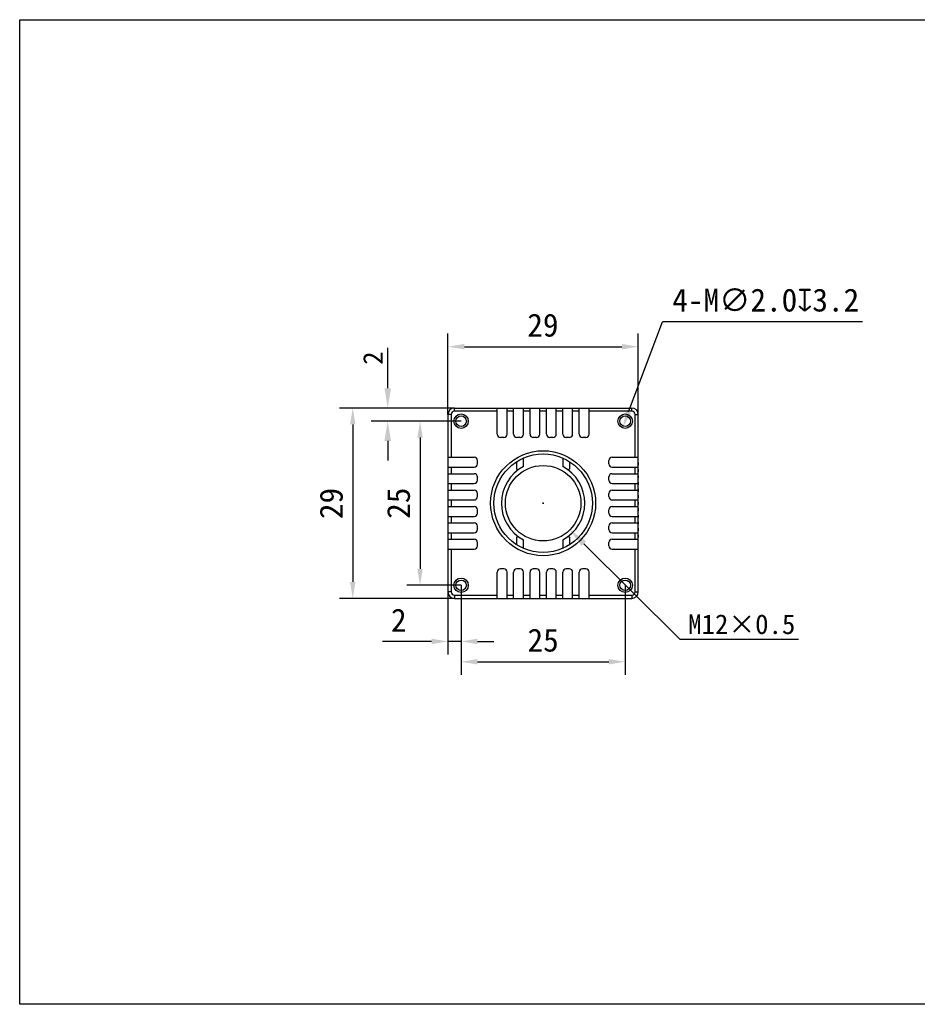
# Model space of a CAD drawing. Header units: millimetres. Extents: x 1 to 301, y 62 to 212.
# Tile 1 of 2: x 1 to 138, y 62 to 212. Entities that reach past the tile are written whole.
import ezdxf

# ---------------------------------------------------------------- set-up
doc = ezdxf.new("R2010")
doc.units = ezdxf.units.MM
doc.header["$LTSCALE"] = 16.335
doc.header["$PDMODE"] = 3
doc.header["$PDSIZE"] = 8
doc.layers.get('0').update_dxf_attribs({"linetype": 'CONTINUOUS'})
doc.layers.get('Defpoints').update_dxf_attribs({"linetype": 'CONTINUOUS'})
doc.layers.add('00_COMPONENTS', color=7, linetype='CONTINUOUS')
doc.layers.add('51__DRAFT_DIMS', color=7, linetype='CONTINUOUS')
doc.styles.add('HC_TEXTSTYLE', font='isocp', dxfattribs={"width": 0.667, "bigfont": 'hzfs'})
doc.styles.get("Standard").update_dxf_attribs({"font": 'simfang.ttf'})
doc.dimstyles.new('DIMSTYLE_1', dxfattribs={"dimtxt": 3, "dimasz": 3, "dimexe": 2.5, "dimexo": 0.5, "dimgap": 0.75, "dimtad": 1, "dimdsep": 46, "dimtxsty": 'STANDARD', "dimblk": '_FILLED', "dimblk1": '_FILLED', "dimblk2": '_FILLED', "dimcen": 0.09, "dimclrd": 253, "dimclre": 253, "dimclrt": 253, "dimazin": 2, "dimtp": 0.2, "dimtm": 0.2, "dimtfac": 1, "dimtofl": 0, "dimtmove": 0, "dimatfit": 3, "dimldrblk": '_FILLED', "dimfxl": 1, "dimtolj": 1, "dimarcsym": 0})
doc.dimstyles.new('HC_SIZEDIM', dxfattribs={"dimtxt": 3.5, "dimasz": 2.5, "dimexe": 2, "dimexo": 0, "dimgap": 1.5, "dimtad": 1, "dimtih": 1, "dimtoh": 1, "dimdec": 1, "dimzin": 0, "dimdsep": 46, "dimtxsty": 'HC_TEXTSTYLE', "dimcen": 2.5, "dimclrd": 253, "dimclre": 253, "dimclrt": 253, "dimadec": 0, "dimazin": 0, "dimtfac": 0.714286, "dimtdec": 1, "dimtmove": 0, "dimatfit": 3, "dimfxl": 1, "dimtolj": 1, "dimtzin": 0, "dimarcsym": 0})

# ---------------------------------------------------------------- blocks, each defined once
blk = doc.blocks.new('*D25')
at = {"layer": '51__DRAFT_DIMS', "color": 253, "lineweight": -2}
for p, q in [((67.63, 152.85), (50.12, 152.85)), ((52.12, 150.35), (52.12, 126.35)), ((67.63, 123.85), (50.12, 123.85))]:
    blk.add_line(p, q, dxfattribs=at)
at = {"layer": '51__DRAFT_DIMS', "color": 253}
for points in [[(52.54, 150.35), (51.71, 150.35), (52.12, 152.85)], [(51.71, 126.35), (52.54, 126.35), (52.12, 123.85)]]:
    blk.add_solid(points, dxfattribs=at)
at = {"layer": 'Defpoints', "color": 0}
for p in [(67.63, 152.85), (52.12, 123.85), (67.63, 123.85)]:
    blk.add_point(p, dxfattribs=at)
at = {"layer": '51__DRAFT_DIMS', "color": 253, "insert": (47.08, 138.31), "char_height": 3.5, "attachment_point": 2, "rotation": 90}
blk.add_mtext('\\A1;29{}{{\\H0.7x;}{}}', dxfattribs=at)
blk = doc.blocks.new('*D21')
at = {"layer": '51__DRAFT_DIMS', "color": 253, "lineweight": -2}
for p, q in [((66.63, 151.85), (66.63, 164.19)), ((95.63, 151.85), (95.63, 164.19)), ((69.13, 162.19), (93.13, 162.19))]:
    blk.add_line(p, q, dxfattribs=at)
at = {"layer": '51__DRAFT_DIMS', "color": 253}
for points in [[(69.13, 162.61), (69.13, 161.78), (66.63, 162.19)], [(93.13, 161.78), (93.13, 162.61), (95.63, 162.19)]]:
    blk.add_solid(points, dxfattribs=at)
at = {"layer": 'Defpoints', "color": 0}
for p in [(95.63, 162.19), (66.63, 151.85), (95.63, 151.85)]:
    blk.add_point(p, dxfattribs=at)
at = {"layer": '51__DRAFT_DIMS', "color": 253, "insert": (81.1, 167.23), "char_height": 3.5, "attachment_point": 2}
blk.add_mtext('\\A1;29{}{{\\H0.7x;}{}}', dxfattribs=at)
blk = doc.blocks.new('*D3')
at = {"layer": '51__DRAFT_DIMS', "color": 253, "lineweight": -2}
for p in [(94.16, 152.25), (129.82, 165.98)]:
    blk.add_line(p, (99.31, 165.98), dxfattribs=at)
at = {"layer": '51__DRAFT_DIMS', "color": 253}
blk.add_solid([(93.77, 152.4), (94.55, 152.11), (93.28, 149.91)], dxfattribs=at)
at = {"layer": 'Defpoints', "color": 0}
for p in [(93.98, 151.78), (93.28, 149.91)]:
    blk.add_point(p, dxfattribs=at)
at = {"layer": '51__DRAFT_DIMS', "color": 253, "insert": (100.81, 171.05), "char_height": 3.5, "attachment_point": 1}
blk.add_mtext('\\A1;{4-M∅2.0{\\fgdt;x}3.2}', dxfattribs=at)
blk = doc.blocks.new('*D24')
at = {"color": 253, "lineweight": -2}
for p, q in [((68.63, 150.85), (60.38, 150.85)), ((62.38, 148.35), (62.38, 128.35)), ((68.63, 125.85), (60.38, 125.85))]:
    blk.add_line(p, q, dxfattribs=at)
at = {"color": 253}
for points in [[(62.79, 148.35), (61.96, 148.35), (62.38, 150.85)], [(61.96, 128.35), (62.79, 128.35), (62.38, 125.85)]]:
    blk.add_solid(points, dxfattribs=at)
at = {"layer": 'Defpoints', "color": 0}
for p in [(68.63, 150.85), (62.38, 125.85), (68.63, 125.85)]:
    blk.add_point(p, dxfattribs=at)
at = {"color": 253, "insert": (59.11, 138.35), "char_height": 3.5, "attachment_point": 5, "rotation": 90}
blk.add_mtext('\\A1;25{}{{\\H0.7x;}{}}', dxfattribs=at)
blk = doc.blocks.new('*D27')
at = {"color": 253, "lineweight": -2}
for p, q in [((68.63, 125.85), (68.63, 112.19)), ((93.63, 125.85), (93.63, 112.19)), ((71.13, 114.19), (91.13, 114.19))]:
    blk.add_line(p, q, dxfattribs=at)
at = {"color": 253}
for points in [[(71.13, 114.61), (71.13, 113.78), (68.63, 114.19)], [(91.13, 113.78), (91.13, 114.61), (93.63, 114.19)]]:
    blk.add_solid(points, dxfattribs=at)
at = {"layer": 'Defpoints', "color": 0}
for p in [(68.63, 125.85), (93.63, 125.85), (93.63, 114.19)]:
    blk.add_point(p, dxfattribs=at)
at = {"color": 253, "insert": (81.13, 117.46), "char_height": 3.5, "attachment_point": 5}
blk.add_mtext('\\A1;25{}{{\\H0.7x;}{}}', dxfattribs=at)
blk = doc.blocks.new('*D26')
at = {"color": 253, "lineweight": -2}
for p, q in [((66.63, 124.85), (66.63, 115.29)), ((68.63, 125.85), (68.63, 115.29)), ((64.13, 117.29), (56.65, 117.29)), ((68.63, 117.29), (66.63, 117.29)), ((71.13, 117.29), (73.63, 117.29))]:
    blk.add_line(p, q, dxfattribs=at)
at = {"color": 253}
for points in [[(64.13, 116.88), (64.13, 117.71), (66.63, 117.29)], [(71.13, 117.71), (71.13, 116.88), (68.63, 117.29)]]:
    blk.add_solid(points, dxfattribs=at)
at = {"layer": 'Defpoints', "color": 0}
for p in [(66.63, 124.85), (68.63, 125.85), (66.63, 117.29)]:
    blk.add_point(p, dxfattribs=at)
at = {"color": 253, "insert": (59.14, 120.54), "char_height": 3.5, "attachment_point": 5}
blk.add_mtext('\\A1;2{}{{\\H0.7x;}{}}', dxfattribs=at)
blk = doc.blocks.new('_FILLED')
at = {"color": 0, "linetype": 'ByBlock'}
blk.add_solid([(0, 0), (-1, 0.167), (-1, -0.167)], dxfattribs=at)
blk = doc.blocks.new('*D23')
at = {"color": 253, "lineweight": -2}
for p, q in [((57.45, 155.85), (57.45, 162.04)), ((67.13, 152.85), (54.95, 152.85)), ((68.13, 150.85), (54.95, 150.85)), ((57.45, 147.85), (57.45, 144.85))]:
    blk.add_line(p, q, dxfattribs=at)
at = {"layer": 'Defpoints', "color": 0}
for p in [(57.45, 152.85), (67.63, 152.85), (68.63, 150.85)]:
    blk.add_point(p, dxfattribs=at)
at = {"color": 253, "linetype": 'ByBlock', "lineweight": -2, "xscale": 3, "yscale": 3, "zscale": 3}
for p, rotation in [((57.45, 152.85), 270), ((57.45, 150.85), 90)]:
    blk.add_blockref('_FILLED', p, dxfattribs=dict(at, rotation=rotation))
at = {"color": 253, "insert": (55.2, 160.45), "char_height": 3, "attachment_point": 5, "rotation": 90}
blk.add_mtext('\\A1;2{}{{\\H0.7x;}{}}', dxfattribs=at)
blk = doc.blocks.new('*D32')
at = {"color": 253}
for p, q in [((81.04, 138.35), (81.22, 138.35)), ((81.13, 138.26), (81.13, 138.44))]:
    blk.add_line(p, q, dxfattribs=at)
at = {"color": 253, "lineweight": -2}
for p in [(87.34, 132.18), (120.03, 117.61)]:
    blk.add_line(p, (102.03, 117.61), dxfattribs=at)
at = {"layer": 'Defpoints', "color": 0}
for p in [(77.05, 142.4), (85.21, 134.3)]:
    blk.add_point(p, dxfattribs=at)
at = {"color": 253, "linetype": 'ByBlock', "lineweight": -2, "xscale": 3, "yscale": 3, "zscale": 3, "rotation": 135.2197568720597}
blk.add_blockref('_FILLED', (85.21, 134.3), dxfattribs=at)
at = {"color": 253, "insert": (111.4, 119.89), "char_height": 3, "attachment_point": 5}
blk.add_mtext('\\A1;M12×0.5{}{{\\H0.7x;}{}}', dxfattribs=at)

msp = doc.modelspace()

# ---------------------------------------------------------------- linework, layer by layer
for p, q in [((1.365, 212.009), (301.365, 212.009)), ((1.365, 62.009), (1.365, 212.009)), ((301.365, 62.009), (1.365, 62.009))]:
    msp.add_line(p, q)
at = {"layer": '00_COMPONENTS', "color": 7}
for p, q in [((67.133, 151.847), (66.633, 151.847)), ((66.633, 151.847), (66.633, 124.847)), ((67.133, 151.847), (67.133, 145.347)), ((67.633, 152.847), (94.633, 152.847)), ((67.633, 152.347), (67.633, 152.847)), ((74.133, 152.347), (67.633, 152.347)), ((74.133, 148.847), (74.133, 152.847)), ((75.633, 148.847), (75.633, 152.847)), ((76.633, 152.347), (75.633, 152.347)), ((76.633, 148.847), (76.633, 152.847)), ((78.133, 148.847), (78.133, 152.847)), ((79.133, 152.347), (78.133, 152.347)), ((79.133, 148.847), (79.133, 152.847)), ((80.633, 148.847), (80.633, 152.847)), ((81.633, 152.347), (80.633, 152.347)), ((81.633, 148.847), (81.633, 152.847)), ((83.133, 148.847), (83.133, 152.847)), ((84.133, 152.347), (83.133, 152.347)), ((84.133, 148.847), (84.133, 152.847)), ((85.633, 148.847), (85.633, 152.847)), ((86.633, 152.347), (85.633, 152.347)), ((86.633, 148.847), (86.633, 152.847)), ((88.133, 148.847), (88.133, 152.847)), ((94.633, 152.347), (88.133, 152.347)), ((94.633, 152.347), (94.633, 152.847)), ((95.133, 151.847), (95.633, 151.847)), ((95.133, 145.347), (95.133, 151.847)), ((95.633, 124.847), (95.633, 151.847)), ((75.133, 148.347), (74.633, 148.347)), ((77.633, 148.347), (77.133, 148.347)), ((80.133, 148.347), (79.633, 148.347)), ((82.633, 148.347), (82.133, 148.347)), ((85.133, 148.347), (84.633, 148.347)), ((87.633, 148.347), (87.133, 148.347)), ((66.633, 145.347), (70.633, 145.347)), ((71.133, 144.347), (71.133, 144.847)), ((77.133, 143.534), (77.133, 144.691)), ((78.133, 143.944), (78.133, 145.221)), ((84.133, 145.221), (84.133, 143.944)), ((85.133, 144.691), (85.133, 143.534)), ((91.133, 144.347), (91.133, 144.847)), ((91.633, 145.347), (95.633, 145.347)), ((95.67, 144.532), (95.633, 144.532)), ((95.633, 144.152), (95.67, 144.152)), ((95.67, 144.152), (95.67, 144.532)), ((66.633, 143.847), (70.633, 143.847)), ((66.633, 142.847), (70.633, 142.847)), ((67.133, 143.847), (67.133, 142.847)), ((91.633, 143.847), (95.633, 143.847)), ((91.633, 142.847), (95.633, 142.847)), ((95.133, 142.847), (95.133, 143.847)), ((95.67, 143.532), (95.633, 143.532)), ((95.633, 143.152), (95.67, 143.152)), ((95.67, 142.532), (95.633, 142.532)), ((95.67, 143.152), (95.67, 143.532)), ((95.67, 142.152), (95.67, 142.532)), ((66.633, 141.347), (70.633, 141.347)), ((67.133, 141.347), (67.133, 140.347)), ((71.133, 141.847), (71.133, 142.347)), ((91.133, 141.847), (91.133, 142.347)), ((91.633, 141.347), (95.633, 141.347)), ((95.133, 140.347), (95.133, 141.347)), ((95.633, 142.152), (95.67, 142.152)), ((95.67, 141.532), (95.633, 141.532)), ((95.633, 141.152), (95.67, 141.152)), ((95.67, 141.152), (95.67, 141.532)), ((66.633, 140.347), (70.633, 140.347)), ((71.133, 139.347), (71.133, 139.847)), ((91.133, 139.347), (91.133, 139.847)), ((91.633, 140.347), (95.633, 140.347)), ((95.67, 140.532), (95.633, 140.532)), ((95.633, 140.152), (95.67, 140.152)), ((95.67, 139.532), (95.633, 139.532)), ((95.67, 140.152), (95.67, 140.532)), ((95.67, 139.152), (95.67, 139.532)), ((66.633, 138.847), (70.633, 138.847)), ((67.133, 138.847), (67.133, 137.847)), ((91.633, 138.847), (95.633, 138.847)), ((95.133, 137.847), (95.133, 138.847)), ((95.633, 139.152), (95.67, 139.152)), ((95.67, 138.532), (95.633, 138.532)), ((95.633, 138.152), (95.67, 138.152)), ((95.67, 138.152), (95.67, 138.532)), ((66.633, 137.847), (70.633, 137.847)), ((71.133, 136.847), (71.133, 137.347)), ((91.133, 136.847), (91.133, 137.347)), ((91.633, 137.847), (95.633, 137.847)), ((95.67, 137.532), (95.633, 137.532)), ((95.633, 137.152), (95.67, 137.152)), ((95.67, 136.532), (95.633, 136.532)), ((95.67, 137.152), (95.67, 137.532)), ((95.67, 136.152), (95.67, 136.532)), ((66.633, 136.347), (70.633, 136.347)), ((66.633, 135.347), (70.633, 135.347)), ((67.133, 136.347), (67.133, 135.347)), ((91.633, 136.347), (95.633, 136.347)), ((91.633, 135.347), (95.633, 135.347)), ((95.133, 135.347), (95.133, 136.347)), ((95.633, 136.152), (95.67, 136.152)), ((95.67, 135.532), (95.633, 135.532)), ((95.633, 135.152), (95.67, 135.152)), ((95.67, 135.152), (95.67, 135.532)), ((66.633, 133.847), (70.633, 133.847)), ((67.133, 133.847), (67.133, 132.847)), ((71.133, 134.347), (71.133, 134.847)), ((91.133, 134.347), (91.133, 134.847)), ((91.633, 133.847), (95.633, 133.847)), ((95.133, 132.847), (95.133, 133.847)), ((95.67, 134.532), (95.633, 134.532)), ((95.633, 134.152), (95.67, 134.152)), ((95.67, 133.532), (95.633, 133.532)), ((95.67, 134.152), (95.67, 134.532)), ((95.67, 133.152), (95.67, 133.532)), ((66.633, 132.847), (70.633, 132.847)), ((71.133, 131.847), (71.133, 132.347)), ((77.133, 132.003), (77.133, 133.16)), ((78.133, 131.473), (78.133, 132.75)), ((84.133, 132.75), (84.133, 131.473)), ((85.133, 133.16), (85.133, 132.003)), ((91.133, 131.847), (91.133, 132.347)), ((91.633, 132.847), (95.633, 132.847)), ((95.633, 133.152), (95.67, 133.152)), ((66.633, 131.347), (70.633, 131.347)), ((67.133, 131.347), (67.133, 124.847)), ((91.633, 131.347), (95.633, 131.347)), ((95.133, 124.847), (95.133, 131.347)), ((74.133, 123.847), (74.133, 127.847)), ((75.133, 128.347), (74.633, 128.347)), ((75.633, 123.847), (75.633, 127.847)), ((76.633, 123.847), (76.633, 127.847)), ((77.633, 128.347), (77.133, 128.347)), ((78.133, 123.847), (78.133, 127.847)), ((79.133, 123.847), (79.133, 127.847)), ((80.133, 128.347), (79.633, 128.347)), ((80.633, 123.847), (80.633, 127.847)), ((81.633, 123.847), (81.633, 127.847)), ((82.633, 128.347), (82.133, 128.347)), ((83.133, 123.847), (83.133, 127.847)), ((84.133, 123.847), (84.133, 127.847)), ((85.133, 128.347), (84.633, 128.347)), ((85.633, 123.847), (85.633, 127.847)), ((86.633, 123.847), (86.633, 127.847)), ((87.633, 128.347), (87.133, 128.347)), ((88.133, 123.847), (88.133, 127.847)), ((67.133, 124.847), (66.633, 124.847)), ((95.133, 124.847), (95.633, 124.847)), ((67.633, 124.347), (74.133, 124.347)), ((67.633, 124.347), (67.633, 123.847)), ((67.633, 123.847), (94.633, 123.847)), ((75.633, 124.347), (76.633, 124.347)), ((78.133, 124.347), (79.133, 124.347)), ((80.633, 124.347), (81.633, 124.347)), ((83.133, 124.347), (84.133, 124.347)), ((85.633, 124.347), (86.633, 124.347)), ((88.133, 124.347), (94.633, 124.347)), ((94.633, 124.347), (94.633, 123.847))]:
    msp.add_line(p, q, dxfattribs=at)
for centre, radius in [((68.633, 150.847), 1.1), ((68.633, 150.847), 0.8), ((93.633, 150.847), 1.1), ((93.633, 150.847), 0.8), ((81.133, 138.347), 8), ((81.133, 138.347), 7.5), ((81.133, 138.347), 5.75), ((68.633, 125.847), 1.1), ((68.633, 125.847), 0.8), ((93.633, 125.847), 1.1), ((93.633, 125.847), 0.8)]:
    msp.add_circle(centre, radius, dxfattribs=at)
for centre, radius, start, end in [((67.633, 151.847), 1, 90, 180), ((67.633, 151.847), 0.5, 90, 180), ((94.633, 151.847), 1, 0, 90), ((94.633, 151.847), 0.5, 0, 90), ((74.633, 148.847), 0.5, 180, 270), ((75.133, 148.847), 0.5, 270, 360), ((77.133, 148.847), 0.5, 180, 270), ((77.633, 148.847), 0.5, 270, 360), ((79.633, 148.847), 0.5, 180, 270), ((80.133, 148.847), 0.5, 270, 360), ((82.133, 148.847), 0.5, 180, 270), ((82.633, 148.847), 0.5, 270, 360), ((84.633, 148.847), 0.5, 180, 270), ((85.133, 148.847), 0.5, 270, 360), ((87.133, 148.847), 0.5, 180, 270), ((87.633, 148.847), 0.5, 270, 360), ((70.633, 144.847), 0.5, 0, 90), ((70.633, 144.347), 0.5, 270, 360), ((91.633, 144.847), 0.5, 90, 180), ((91.633, 144.347), 0.5, 180, 270), ((70.633, 142.347), 0.5, 0, 90), ((81.133, 138.347), 6.35, 118.19286, 241.80714), ((64.335, 117.5), 29.01, 63.38031, 63.82131), ((81.133, 138.347), 6.35, 298.19286, 61.80714), ((97.932, 117.5), 29.01, 116.17869, 116.61969), ((91.633, 142.347), 0.5, 90, 180), ((70.633, 141.847), 0.5, 270, 360), ((91.633, 141.847), 0.5, 180, 270), ((70.633, 139.847), 0.5, 0, 90), ((91.633, 139.847), 0.5, 90, 180), ((70.633, 139.347), 0.5, 270, 360), ((91.633, 139.347), 0.5, 180, 270), ((70.633, 137.347), 0.5, 0, 90), ((70.633, 136.847), 0.5, 270, 360), ((91.633, 137.347), 0.5, 90, 180), ((91.633, 136.847), 0.5, 180, 270), ((70.633, 134.847), 0.5, 0, 90), ((91.633, 134.847), 0.5, 90, 180), ((70.633, 134.347), 0.5, 270, 360), ((91.633, 134.347), 0.5, 180, 270), ((70.633, 132.347), 0.5, 0, 90), ((64.335, 159.195), 29.01, 296.17869, 296.61969), ((97.932, 159.195), 29.01, 243.38031, 243.82131), ((91.633, 132.347), 0.5, 90, 180), ((70.633, 131.847), 0.5, 270, 360), ((91.633, 131.847), 0.5, 180, 270), ((74.633, 127.847), 0.5, 90, 180), ((75.133, 127.847), 0.5, 0, 90), ((77.133, 127.847), 0.5, 90, 180), ((77.633, 127.847), 0.5, 0, 90), ((79.633, 127.847), 0.5, 90, 180), ((80.133, 127.847), 0.5, 0, 90), ((82.133, 127.847), 0.5, 90, 180), ((82.633, 127.847), 0.5, 0, 90), ((84.633, 127.847), 0.5, 90, 180), ((85.133, 127.847), 0.5, 0, 90), ((87.133, 127.847), 0.5, 90, 180), ((87.633, 127.847), 0.5, 0, 90), ((67.633, 124.847), 1, 180, 270), ((67.633, 124.847), 0.5, 180, 270), ((94.633, 124.847), 1, 270, 360), ((94.633, 124.847), 0.5, 270, 360)]:
    msp.add_arc(centre, radius, start, end, dxfattribs=at)

# ---------------------------------------------------------------- dimensions: what is measured, and where the dimension line sits
for base, p2, dimstyle, picture, middle in [((57.452, 152.847), (67.633, 152.847), 'DIMSTYLE_1', '*D23', (55.202, 160.446)), ((62.377, 125.847), (68.633, 125.847), 'HC_SIZEDIM', '*D24', (59.107, 138.347))]:
    dim = msp.add_linear_dim(base=base, p1=(68.633, 150.847), p2=p2, angle=90, text='<>{}{{\\H0.7x;}{}}', dimstyle=dimstyle, override={"dimtih": 0, "dimdec": 0, "dimtxsty": 'STANDARD'})
    dim.commit()
    dim.dimension.update_dxf_attribs({"geometry": picture, "text_midpoint": middle})
dim = msp.add_diameter_dim_2p(p1=(77.052, 142.397), p2=(85.215, 134.297), text='M12×0.5{}{{\\H0.7x;}{}}', dimstyle='DIMSTYLE_1', override={"dimtoh": 253, "dimlfac": 1, "dimtofl": 0, "dimatfit": 3})
dim.commit()
dim.dimension.update_dxf_attribs({"geometry": '*D32', "text_midpoint": (111.404, 117.609), "dimtype": 163})
for base, p2, picture, middle in [((66.633, 117.295), (66.633, 124.847), '*D26', (59.143, 120.545)), ((93.633, 114.192), (93.633, 125.847), '*D27', (81.133, 117.462))]:
    dim = msp.add_linear_dim(base=base, p1=(68.633, 125.847), p2=p2, text='<>{}{{\\H0.7x;}{}}', dimstyle='HC_SIZEDIM', override={"dimtih": 0, "dimdec": 0, "dimtxsty": 'STANDARD'})
    dim.commit()
    dim.dimension.update_dxf_attribs({"geometry": picture, "text_midpoint": middle})
at = {"layer": '51__DRAFT_DIMS', "color": 4}
dim = msp.add_diameter_dim_2p(p1=(93.985, 151.783), p2=(93.282, 149.911), text='{4-M<>{\\fgdt;x}3.2}', dimstyle='HC_SIZEDIM', override={"dimtih": 1, "dimtoh": 1, "dimtxsty": 'STANDARD'}, dxfattribs=at)
dim.commit()
dim.dimension.update_dxf_attribs({"geometry": '*D3', "text_midpoint": (115.315, 165.977), "dimtype": 163})
dim = msp.add_linear_dim(base=(95.633, 162.193), p1=(66.633, 151.847), p2=(95.633, 151.847), text='<>{}{{\\H0.7x;}{}}', dimstyle='HC_SIZEDIM', override={"dimtih": 0, "dimdec": 0, "dimtxsty": 'STANDARD'}, dxfattribs=at)
dim.commit()
dim.dimension.update_dxf_attribs({"geometry": '*D21', "text_midpoint": (81.095, 162.193), "dimtype": 160})
dim = msp.add_linear_dim(base=(52.123, 123.847), p1=(67.633, 152.847), p2=(67.633, 123.847), angle=270, text='<>{}{{\\H0.7x;}{}}', dimstyle='HC_SIZEDIM', override={"dimtih": 0, "dimdec": 0, "dimtxsty": 'STANDARD'}, dxfattribs=at)
dim.commit()
dim.dimension.update_dxf_attribs({"geometry": '*D25', "text_midpoint": (52.123, 138.309), "dimtype": 160})

doc.saveas('drawing.dxf')
